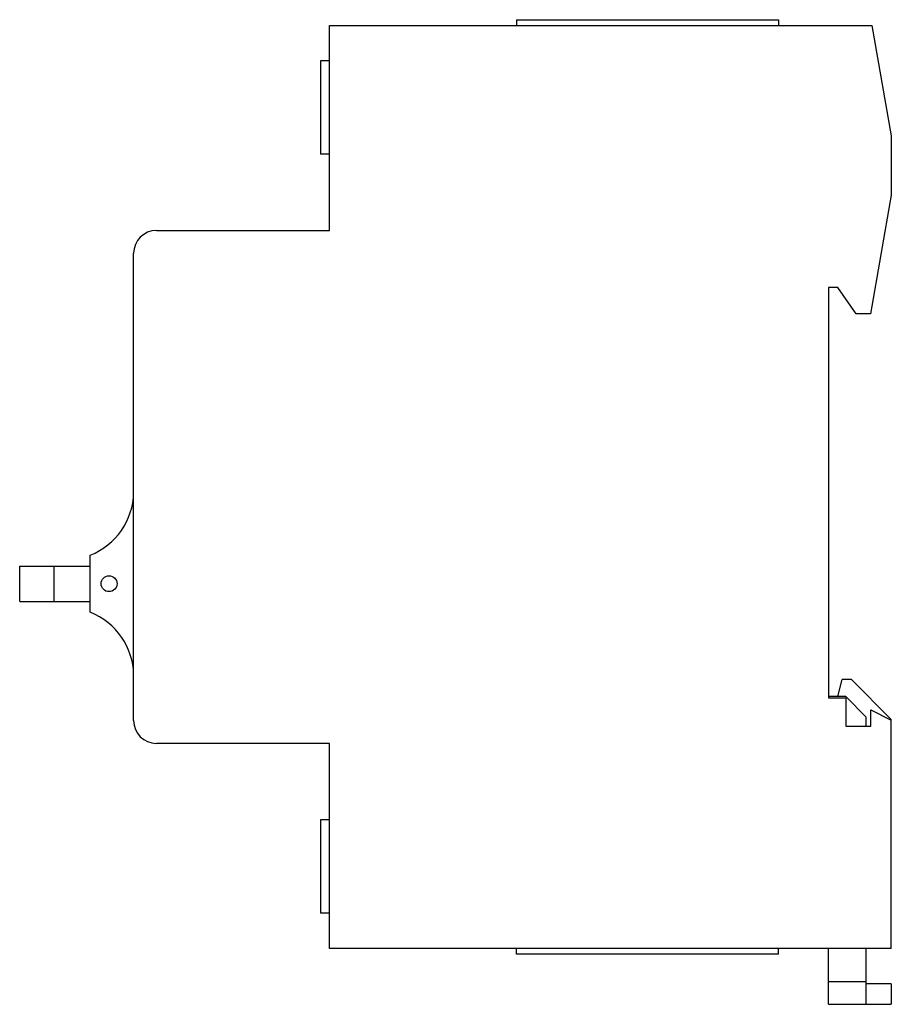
# Model space of a CAD drawing. Header units: millimetres. Extents: x 10.9 to 87.4, y 25.2 to 111.6.
import ezdxf

# ---------------------------------------------------------------- set-up
doc = ezdxf.new("R2010")
doc.units = ezdxf.units.MM
doc.header["$LTSCALE"] = 8.914902
doc.layers.get('0').update_dxf_attribs({"linetype": 'CONTINUOUS'})

msp = doc.modelspace()

# ---------------------------------------------------------------- linework, layer by layer
at = {"color": 7, "linetype": 'Continuous'}
for p, q in [((54.537, 111.581), (54.537, 111.081)), ((54.537, 111.581), (77.537, 111.581)), ((77.537, 111.581), (77.537, 111.081)), ((38.137, 93.081), (38.137, 111.081)), ((38.137, 111.081), (85.727, 111.081)), ((85.727, 111.081), (87.437, 101.381)), ((37.337, 107.981), (37.337, 99.782)), ((38.137, 107.981), (37.337, 107.981)), ((87.437, 101.381), (87.437, 96.181)), ((38.137, 99.781), (37.337, 99.781)), ((87.437, 96.181), (85.604, 85.781)), ((22.937, 93.081), (38.137, 93.081)), ((20.937, 50.081), (20.937, 91.081)), ((82.737, 88.081), (81.937, 88.081)), ((81.937, 88.081), (81.937, 52.081)), ((84.348, 85.781), (82.737, 88.081)), ((85.604, 85.781), (84.348, 85.781)), ((17.137, 59.582), (17.137, 64.599)), ((10.937, 63.639), (17.137, 63.64)), ((10.938, 60.54), (10.937, 63.639)), ((13.937, 63.639), (13.938, 60.54)), ((10.938, 60.54), (17.137, 60.54)), ((82.737, 52.181), (83.137, 53.681)), ((83.937, 53.681), (83.137, 53.681)), ((83.937, 53.681), (87.437, 50.181)), ((83.437, 52.181), (81.937, 52.181)), ((81.937, 52.081), (83.437, 52.081)), ((83.437, 52.181), (85.237, 50.381)), ((83.437, 52.081), (83.437, 49.581)), ((85.637, 51.021), (87.437, 50.121)), ((85.637, 49.581), (85.637, 51.021)), ((85.237, 49.581), (85.237, 50.381)), ((87.437, 30.081), (87.437, 50.181)), ((83.437, 49.581), (85.637, 49.581)), ((38.137, 48.081), (22.937, 48.081)), ((38.137, 30.081), (38.137, 48.081)), ((38.137, 41.381), (37.337, 41.381)), ((37.337, 41.381), (37.337, 33.182)), ((38.137, 33.181), (37.337, 33.181)), ((87.437, 30.081), (38.137, 30.081)), ((54.537, 29.581), (54.537, 30.081)), ((77.537, 29.581), (54.537, 29.581)), ((77.537, 29.581), (77.537, 30.081)), ((81.937, 25.181), (81.937, 30.081)), ((85.237, 25.181), (85.237, 30.081)), ((81.937, 27.181), (85.237, 27.181)), ((87.437, 26.982), (85.237, 26.982)), ((87.437, 26.982), (87.437, 25.181)), ((81.937, 25.181), (87.437, 25.181))]:
    msp.add_line(p, q, dxfattribs=at)
msp.add_circle((18.78, 62.091), 0.7, dxfattribs=at)
for centre, radius, start, end in [((22.937, 91.081), 2, 90, 180), ((14.938, 70.181), 6, 291.50327, 359.16969), ((14.938, 54), 6, 0.83031, 68.49673), ((22.937, 50.081), 2, 180, 270)]:
    msp.add_arc(centre, radius, start, end, dxfattribs=at)

doc.saveas('drawing.dxf')
